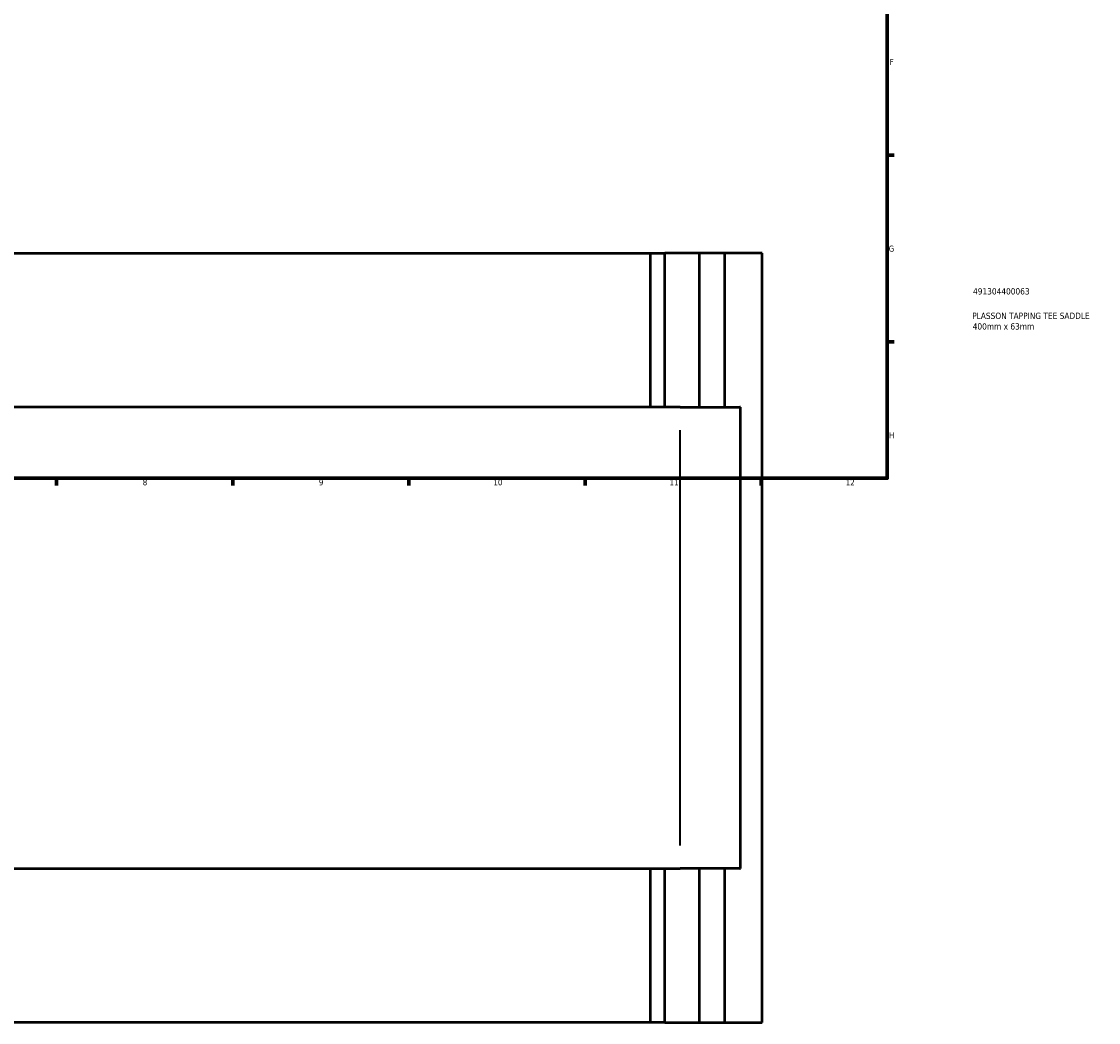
# Model space of a CAD drawing. Header units: millimetres. Extents: x -207 to 1456, y -196 to 1645.
# Tile 5 of 9: x 477 to 905, y -196 to 202. Entities that reach past the tile are written whole.
import ezdxf

# ---------------------------------------------------------------- set-up
doc = ezdxf.new("R2010")
doc.units = ezdxf.units.MM
for name, color, linetype, lineweight in [('Border (ANSI)', 7, 'Continuous', 70), ('Title (ISO)', 7, 'Continuous', 50), ('Visible (ANSI)', 7, 'Continuous', 50), ('Visible Narrow (ANSI)', 7, 'Continuous', 35)]:
    doc.layers.add(name, color=color, linetype=linetype, lineweight=lineweight)
doc.styles.add('Note Text (ANSI)', font='tahoma.ttf')
doc.styles.add('Note Text (ISO)', font='tahoma.ttf')

# ---------------------------------------------------------------- blocks, each defined once
blk = doc.blocks.new('Borders Default Border')
at = {"layer": 'Border (ANSI)'}
for p, q in [((821, 148.5), (823.8, 148.5)), ((821, 74.25), (823.8, 74.25)), ((490.58, 20), (490.58, 17.2)), ((560.67, 20), (560.67, 17.2)), ((630.75, 20), (630.75, 17.2)), ((700.83, 20), (700.83, 17.2)), ((770.92, 20), (770.92, 17.2))]:
    blk.add_line(p, q, dxfattribs=at)
at = {"layer": 'Border (ANSI)', "flags": 128}
blk.add_lwpolyline([(20, 20), (20, 574), (821, 574), (821, 20), (20, 20)], dxfattribs=at)
at = {"layer": 'Border (ANSI)', "color": 5, "true_color": 0x0000ff, "char_height": 2.4, "attachment_point": 7, "style": 'Note Text (ANSI)'}
for s, insert in [('F', (821.98, 184.43)), ('G', (821.6, 110.13)), ('H', (821.73, 35.93)), ('8', (524.84, 17.15)), ('9', (594.92, 17.15)), ('10', (664.35, 17.15)), ('11', (734.43, 17.2)), ('12', (804.52, 17.2))]:
    blk.add_mtext(s, dxfattribs=dict(at, insert=insert))
blk = doc.blocks.new('Title Blocks ISO')
at = {"layer": 'Title (ISO)', "color": 232, "true_color": 0xca0064, "style": 'Note Text (ISO)'}
for tag, p in [('PART_NUMBER_001', (34.16, 73.13)), ('DESCRIPTION_001', (33.84, 63.4)), ('DESCRIPTION_002', (34.02, 59.18))]:
    blk.add_attdef(tag, p, '', height=2.5, dxfattribs=at)

msp = doc.modelspace()

# ---------------------------------------------------------------- linework, layer by layer
at = {"layer": 'Visible (ANSI)'}
for p, q in [((351.02, 109.53), (726.89, 109.53)), ((726.89, 48.33), (726.89, 109.53)), ((726.89, 109.53), (732.53, 109.53)), ((732.53, 48.33), (732.53, 109.53)), ((746.37, 109.53), (732.53, 109.53)), ((756.37, 109.53), (746.37, 109.53)), ((746.37, 48.33), (746.37, 109.53)), ((771.32, 109.53), (756.37, 109.53)), ((756.37, 48.33), (756.37, 109.53)), ((771.32, -196.47), (771.32, 109.53)), ((738.67, 48.33), (389.37, 48.33)), ((738.67, 48.33), (762.35, 48.33)), ((762.7, 48.33), (762.35, 48.33)), ((762.7, -135.27), (762.7, 48.33)), ((389.37, -135.27), (738.67, -135.27)), ((726.89, -196.47), (726.89, -135.27)), ((732.53, -196.47), (732.53, -135.27)), ((762.35, -135.27), (738.67, -135.27)), ((746.37, -196.47), (746.37, -135.27)), ((756.37, -196.47), (756.37, -135.27)), ((762.35, -135.27), (762.7, -135.27)), ((726.89, -196.47), (351.02, -196.47)), ((732.53, -196.47), (726.89, -196.47)), ((732.53, -196.47), (746.37, -196.47)), ((746.37, -196.47), (756.37, -196.47)), ((756.37, -196.47), (771.32, -196.47))]:
    msp.add_line(p, q, dxfattribs=at)
at = {"layer": 'Visible Narrow (ANSI)'}
for p, q in [((738.67, -126.09), (738.67, 39.15)), ((762.35, 39.15), (762.35, -126.09))]:
    msp.add_line(p, q, dxfattribs=at)

# ---------------------------------------------------------------- block references
msp.add_blockref('Borders Default Border', (0, 0))
msp.add_blockref('Title Blocks ISO', (821, 20)).add_auto_attribs({'PART_NUMBER_001': '491304400063', 'DESCRIPTION_001': 'PLASSON TAPPING TEE SADDLE', 'DESCRIPTION_002': '400mm x 63mm'})

doc.saveas('drawing.dxf')
